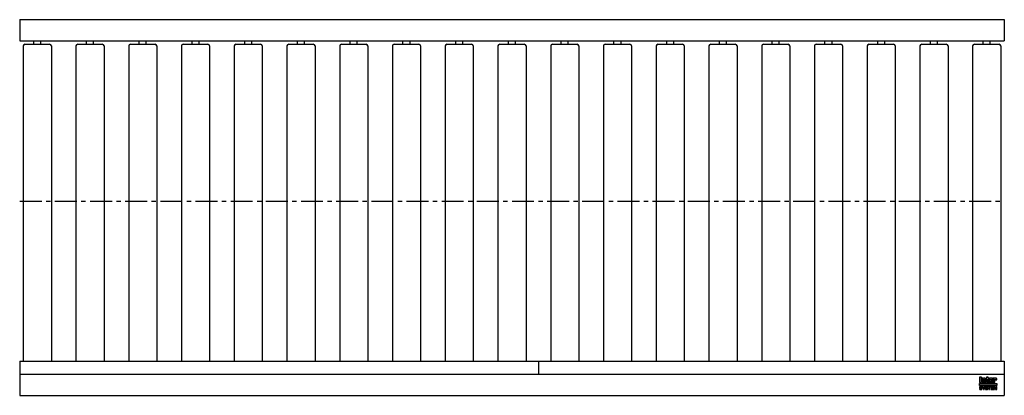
# Model space of a CAD drawing. Header units: millimetres. Extents: x 0 to 2800, y -554 to 517.
import ezdxf

# ---------------------------------------------------------------- set-up
doc = ezdxf.new("R2010")
doc.units = ezdxf.units.MM
doc.header["$LTSCALE"] = 50
doc.linetypes.add('CENTER', pattern=[2, 1.25, -0.25, 0.25, -0.25])
doc.layers.get('0').update_dxf_attribs({"linetype": 'CONTINUOUS', "lineweight": 50})
for name, color, linetype, lineweight in [('Centre Lines', 4, 'CENTER', 25), ('Frame', 1, 'CONTINUOUS', 25), ('Maxi', 31, 'CONTINUOUS', 25), ('Rollers', 7, 'CONTINUOUS', 25)]:
    doc.layers.add(name, color=color, linetype=linetype, lineweight=lineweight)

# ---------------------------------------------------------------- blocks, each defined once
blk = doc.blocks.new('A$C3B9025BA')
at = {"layer": 'Rollers'}
for p, q in [((30, 446.5), (30, 456.5)), ((50, 446.5), (50, 456.5)), ((0, 441.5), (0, -456.5)), ((5, 446.5), (75, 446.5)), ((80, 441.5), (80, -456.5))]:
    blk.add_line(p, q, dxfattribs=at)
for centre, start, end in [((5, 441.5), 90, 180), ((75, 441.5), 0, 90)]:
    blk.add_arc(centre, 5, start, end, dxfattribs=at)

msp = doc.modelspace()

# ---------------------------------------------------------------- hatches: boundary and pattern name
at = {"layer": 'Frame'}
h = msp.add_hatch(color=254, dxfattribs=at)
h.paths.add_polyline_path([(2773.3, -508.1), (2773.3, -508), (2773.4, -507.9), (2773.5, -507.8), (2773.6, -507.7), (2773.7, -507.6), (2773.9, -507.6), (2774, -507.6), (2774.2, -507.7), (2774.3, -507.8), (2774.4, -507.9), (2774.4, -508), (2774.5, -508.1), (2774.5, -508.4), (2774.5, -508.6), (2774.5, -509.8), (2778.9, -509.8), (2778.9, -508.4), (2778.9, -508), (2778.8, -507.5), (2778.8, -507.2), (2778.7, -506.8), (2778.6, -506.5), (2778.4, -506.2), (2778.3, -505.9), (2778.1, -505.7), (2777.9, -505.4), (2777.7, -505.3), (2777.4, -505.1), (2777.1, -505), (2776.8, -504.9), (2776.5, -504.8), (2776.2, -504.8), (2775.8, -504.7), (2775.6, -504.7), (2775.4, -504.8), (2775.3, -504.8), (2775.1, -504.8), (2774.9, -504.8), (2774.7, -504.9), (2774.6, -504.9), (2774.4, -504.9), (2774.3, -505), (2774.1, -505.1), (2773.9, -505.1), (2773.8, -505.2), (2773.6, -505.3), (2773.4, -505.4), (2773.3, -505.5), (2773.1, -505.6), (2773.1, -504.8), (2768.6, -504.8), (2768.6, -517.3), (2773.2, -517.3), (2773.2, -508.6), (2773.3, -508.4)])
h.paths.add_polyline_path([(2767.6, -507.6), (2767.6, -507.2), (2767.5, -506.9), (2767.5, -506.6), (2767.4, -506.3), (2767.3, -506), (2767.2, -505.8), (2767.1, -505.6), (2766.9, -505.4), (2766.7, -505.2), (2766.5, -505.1), (2766.2, -505), (2766, -504.9), (2765.7, -504.8), (2765.3, -504.8), (2764.9, -504.8), (2764.5, -504.7), (2760.1, -504.7), (2759.6, -504.8), (2759.2, -504.8), (2758.9, -504.8), (2758.6, -504.9), (2758.3, -505), (2758.1, -505.1), (2757.8, -505.2), (2757.7, -505.4), (2757.5, -505.6), (2757.4, -505.8), (2757.2, -506), (2757.2, -506.3), (2757.1, -506.6), (2757.1, -506.9), (2757, -507.2), (2757, -507.6), (2757, -514.5), (2757, -514.9), (2757.1, -515.2), (2757.1, -515.5), (2757.2, -515.8), (2757.2, -516.1), (2757.4, -516.3), (2757.5, -516.5), (2757.7, -516.7), (2757.8, -516.9), (2758.1, -517), (2758.3, -517.1), (2758.6, -517.2), (2758.9, -517.2), (2759.2, -517.3), (2759.6, -517.3), (2760.1, -517.3), (2764.5, -517.3), (2764.9, -517.3), (2765.3, -517.3), (2765.7, -517.2), (2766, -517.2), (2766.2, -517.1), (2766.5, -517), (2766.7, -516.9), (2766.9, -516.7), (2767.1, -516.5), (2767.2, -516.3), (2767.3, -516.1), (2767.4, -515.8), (2767.5, -515.5), (2767.5, -515.2), (2767.6, -514.9), (2767.6, -514.5), (2767.6, -512.4), (2762.9, -512.4), (2762.9, -514), (2762.9, -514.2), (2762.9, -514.4), (2762.8, -514.6), (2762.8, -514.7), (2762.7, -514.8), (2762.6, -514.9), (2762.4, -514.9), (2762.3, -514.9), (2762.1, -514.9), (2762, -514.9), (2761.9, -514.8), (2761.8, -514.7), (2761.7, -514.6), (2761.7, -514.4), (2761.6, -514.2), (2761.6, -514), (2761.6, -511.4), (2767.6, -511.4)])
h.paths.add_polyline_path([(2763, -509.2), (2761.6, -509.2), (2761.6, -508.2), (2761.6, -507.9), (2761.7, -507.7), (2761.7, -507.5), (2761.8, -507.4), (2761.9, -507.3), (2762, -507.2), (2762.1, -507.1), (2762.3, -507.1), (2762.4, -507.1), (2762.6, -507.2), (2762.7, -507.3), (2762.8, -507.4), (2762.9, -507.5), (2762.9, -507.7), (2763, -507.9), (2763, -508.2)], flags=16)
h.paths.add_polyline_path([(2754.1, -507.2), (2756, -507.2), (2756, -504.8), (2754.1, -504.8), (2754.1, -501.4), (2749.5, -501.4), (2749.5, -504.8), (2748.3, -504.8), (2748.3, -507.2), (2749.5, -507.2), (2749.5, -514.5), (2749.5, -514.8), (2749.5, -515.2), (2749.6, -515.5), (2749.7, -515.8), (2749.7, -516), (2749.8, -516.2), (2750, -516.5), (2750.1, -516.6), (2750.3, -516.8), (2750.5, -516.9), (2750.8, -517), (2751.1, -517.1), (2751.4, -517.2), (2751.7, -517.2), (2752.1, -517.3), (2752.5, -517.3), (2756, -517.3), (2756, -514.9), (2755.1, -514.9), (2754.9, -514.9), (2754.7, -514.9), (2754.5, -514.9), (2754.3, -514.8), (2754.2, -514.7), (2754.1, -514.6), (2754.1, -514.5), (2754.1, -514.3)])
h.paths.add_polyline_path([(2747.3, -508.4), (2747.3, -508), (2747.3, -507.5), (2747.2, -507.2), (2747.1, -506.8), (2747, -506.5), (2746.9, -506.2), (2746.7, -505.9), (2746.5, -505.7), (2746.3, -505.4), (2746, -505.3), (2745.8, -505.1), (2745.5, -505), (2745.2, -504.9), (2744.9, -504.8), (2744.5, -504.8), (2744.1, -504.7), (2743.9, -504.7), (2743.7, -504.8), (2743.6, -504.8), (2743.4, -504.8), (2743.2, -504.8), (2743, -504.9), (2742.8, -504.9), (2742.7, -504.9), (2742.5, -505), (2742.3, -505.1), (2742.2, -505.1), (2742, -505.2), (2741.8, -505.3), (2741.7, -505.4), (2741.5, -505.5), (2741.3, -505.6), (2741.3, -504.8), (2736.8, -504.8), (2736.8, -517.3), (2741.5, -517.3), (2741.5, -508.6), (2741.5, -508.4), (2741.5, -508.1), (2741.5, -508), (2741.6, -507.9), (2741.7, -507.8), (2741.8, -507.7), (2741.9, -507.6), (2742.1, -507.6), (2742.2, -507.6), (2742.4, -507.7), (2742.5, -507.8), (2742.6, -507.9), (2742.7, -508), (2742.7, -508.1), (2742.7, -508.4), (2742.7, -508.6), (2742.7, -517.3), (2747.3, -517.3)])
h.paths.add_polyline_path([(2735.5, -501.4), (2729.4, -501.4), (2729.4, -517.3), (2735.5, -517.3)])
msp.add_hatch(color=1, dxfattribs=at).paths.add_polyline_path([(2779, -525.9), (2779, -519.5), (2729, -519.5), (2729, -525.9)])
h = msp.add_hatch(color=7, dxfattribs=at)
h.paths.add_polyline_path([(2772.4, -528), (2769.6, -528), (2769.6, -537), (2771.4, -537), (2771.4, -529.5), (2771.4, -529.5), (2773, -537), (2774.9, -537), (2776.6, -529.5), (2776.6, -529.5), (2776.6, -537), (2778.4, -537), (2778.4, -528), (2775.6, -528), (2774, -535.1)])
h.paths.add_polyline_path([(2768.3, -528), (2761.6, -528), (2761.6, -537), (2768.4, -537), (2768.4, -535.4), (2763.5, -535.4), (2763.5, -533.1), (2767.9, -533.1), (2767.9, -531.5), (2763.5, -531.5), (2763.5, -529.6), (2768.3, -529.6)])
h.paths.add_polyline_path([(2760.8, -528), (2753.5, -528), (2753.5, -529.6), (2756.2, -529.6), (2756.2, -537), (2758, -537), (2758, -529.6), (2760.8, -529.6)])
h.paths.add_polyline_path([(2751.6, -528.4), (2751.3, -528.2), (2751, -528.1), (2750.6, -528), (2750.2, -527.9), (2749.8, -527.8), (2749.3, -527.8), (2748.9, -527.8), (2748.5, -527.9), (2748.2, -527.9), (2747.8, -528), (2747.5, -528.1), (2747.3, -528.2), (2747, -528.4), (2746.8, -528.6), (2746.6, -528.7), (2746.4, -528.9), (2746.2, -529.2), (2746.1, -529.4), (2746, -529.7), (2745.9, -529.9), (2745.9, -530.2), (2745.9, -530.5), (2745.9, -530.8), (2745.9, -531.2), (2746, -531.4), (2746.1, -531.7), (2746.2, -531.9), (2746.3, -532.1), (2746.5, -532.3), (2746.7, -532.5), (2746.9, -532.6), (2747.1, -532.7), (2747.4, -532.8), (2747.6, -533), (2747.9, -533), (2748.2, -533.1), (2748.5, -533.2), (2748.8, -533.3), (2748.9, -533.3), (2749, -533.3), (2749.1, -533.3), (2749.2, -533.3), (2749.3, -533.3), (2749.4, -533.4), (2749.6, -533.4), (2749.7, -533.4), (2750, -533.5), (2750.3, -533.6), (2750.6, -533.7), (2750.8, -533.8), (2751, -533.9), (2751.2, -534.1), (2751.3, -534.3), (2751.3, -534.6), (2751.3, -534.9), (2751.1, -535.2), (2750.9, -535.4), (2750.7, -535.5), (2750.3, -535.6), (2750, -535.7), (2749.7, -535.7), (2749.3, -535.7), (2749, -535.7), (2748.7, -535.6), (2748.4, -535.5), (2748.1, -535.4), (2747.9, -535.2), (2747.7, -534.9), (2747.6, -534.6), (2747.5, -534.3), (2745.7, -534.3), (2745.8, -534.7), (2745.8, -535), (2745.9, -535.3), (2746.1, -535.6), (2746.2, -535.9), (2746.4, -536.2), (2746.6, -536.4), (2746.9, -536.6), (2747.1, -536.7), (2747.4, -536.9), (2747.8, -537), (2748.1, -537.1), (2748.5, -537.2), (2748.8, -537.2), (2749.2, -537.3), (2749.7, -537.3), (2749.8, -537.3), (2750, -537.3), (2750.2, -537.2), (2750.4, -537.2), (2750.7, -537.1), (2751, -537), (2751.3, -536.9), (2751.6, -536.8), (2751.9, -536.6), (2752.2, -536.4), (2752.4, -536.2), (2752.7, -535.9), (2752.8, -535.6), (2753, -535.2), (2753.1, -534.8), (2753.1, -534.3), (2753.1, -534.1), (2753, -533.8), (2753, -533.6), (2752.9, -533.3), (2752.8, -533.2), (2752.7, -533), (2752.6, -532.8), (2752.5, -532.7), (2752.3, -532.5), (2752.1, -532.4), (2751.9, -532.3), (2751.7, -532.2), (2751.4, -532.1), (2751.1, -532), (2750.8, -531.9), (2750.5, -531.8), (2750.4, -531.8), (2750.2, -531.8), (2750.1, -531.7), (2749.9, -531.7), (2749.8, -531.7), (2749.7, -531.6), (2749.5, -531.6), (2749.4, -531.6), (2749.2, -531.5), (2749.1, -531.5), (2749, -531.5), (2748.8, -531.4), (2748.7, -531.4), (2748.6, -531.4), (2748.4, -531.3), (2748.3, -531.3), (2748.1, -531.2), (2748, -531.1), (2747.8, -531), (2747.7, -530.9), (2747.7, -530.8), (2747.6, -530.7), (2747.6, -530.5), (2747.6, -530.4), (2747.6, -530.1), (2747.8, -529.9), (2747.9, -529.7), (2748.1, -529.6), (2748.4, -529.5), (2748.6, -529.4), (2748.9, -529.4), (2749.2, -529.4), (2749.5, -529.4), (2749.8, -529.4), (2750.1, -529.5), (2750.4, -529.6), (2750.7, -529.8), (2750.8, -530), (2751, -530.3), (2751, -530.7), (2752.8, -530.7), (2752.8, -530.4), (2752.8, -530.2), (2752.7, -530), (2752.6, -529.7), (2752.5, -529.5), (2752.4, -529.2), (2752.3, -529), (2752.1, -528.8), (2751.8, -528.6)])
h.paths.add_polyline_path([(2745.3, -528), (2743.2, -528), (2741.5, -531.9), (2739.5, -528), (2737.4, -528), (2740.5, -533.6), (2740.5, -537), (2742.3, -537), (2742.3, -533.7)])
h.paths.add_polyline_path([(2735.5, -528.4), (2735.2, -528.2), (2734.9, -528.1), (2734.5, -528), (2734.1, -527.9), (2733.7, -527.8), (2733.2, -527.8), (2732.8, -527.8), (2732.4, -527.9), (2732, -527.9), (2731.7, -528), (2731.4, -528.1), (2731.1, -528.2), (2730.9, -528.4), (2730.6, -528.6), (2730.4, -528.7), (2730.3, -528.9), (2730.1, -529.2), (2730, -529.4), (2729.9, -529.7), (2729.8, -529.9), (2729.7, -530.2), (2729.7, -530.5), (2729.7, -530.8), (2729.8, -531.2), (2729.8, -531.4), (2729.9, -531.7), (2730, -531.9), (2730.2, -532.1), (2730.4, -532.3), (2730.6, -532.5), (2730.8, -532.6), (2731, -532.7), (2731.2, -532.8), (2731.5, -533), (2731.8, -533), (2732.1, -533.1), (2732.4, -533.2), (2732.7, -533.3), (2732.8, -533.3), (2732.9, -533.3), (2733, -533.3), (2733.1, -533.3), (2733.2, -533.3), (2733.3, -533.4), (2733.4, -533.4), (2733.5, -533.4), (2733.9, -533.5), (2734.2, -533.6), (2734.5, -533.7), (2734.7, -533.8), (2734.9, -533.9), (2735, -534.1), (2735.1, -534.3), (2735.1, -534.6), (2735.1, -534.9), (2735, -535.2), (2734.8, -535.4), (2734.5, -535.5), (2734.2, -535.6), (2733.9, -535.7), (2733.5, -535.7), (2733.2, -535.7), (2732.8, -535.7), (2732.5, -535.6), (2732.2, -535.5), (2732, -535.4), (2731.7, -535.2), (2731.6, -534.9), (2731.5, -534.6), (2731.4, -534.3), (2729.6, -534.3), (2729.6, -534.7), (2729.7, -535), (2729.8, -535.3), (2729.9, -535.6), (2730.1, -535.9), (2730.2, -536.2), (2730.5, -536.4), (2730.7, -536.6), (2731, -536.7), (2731.3, -536.9), (2731.6, -537), (2731.9, -537.1), (2732.3, -537.2), (2732.7, -537.2), (2733.1, -537.3), (2733.5, -537.3), (2733.7, -537.3), (2733.8, -537.3), (2734.1, -537.2), (2734.3, -537.2), (2734.6, -537.1), (2734.9, -537), (2735.2, -536.9), (2735.5, -536.8), (2735.8, -536.6), (2736.1, -536.4), (2736.3, -536.2), (2736.5, -535.9), (2736.7, -535.6), (2736.9, -535.2), (2736.9, -534.8), (2737, -534.3), (2737, -534.1), (2736.9, -533.8), (2736.9, -533.6), (2736.8, -533.3), (2736.7, -533.2), (2736.6, -533), (2736.5, -532.8), (2736.3, -532.7), (2736.2, -532.5), (2736, -532.4), (2735.8, -532.3), (2735.5, -532.2), (2735.3, -532.1), (2735, -532), (2734.7, -531.9), (2734.4, -531.8), (2734.2, -531.8), (2734.1, -531.8), (2733.9, -531.7), (2733.8, -531.7), (2733.6, -531.7), (2733.5, -531.6), (2733.4, -531.6), (2733.2, -531.6), (2733.1, -531.5), (2733, -531.5), (2732.8, -531.5), (2732.7, -531.4), (2732.6, -531.4), (2732.4, -531.4), (2732.3, -531.3), (2732.2, -531.3), (2732, -531.2), (2731.8, -531.1), (2731.7, -531), (2731.6, -530.9), (2731.5, -530.8), (2731.5, -530.7), (2731.5, -530.5), (2731.5, -530.4), (2731.5, -530.1), (2731.6, -529.9), (2731.8, -529.7), (2732, -529.6), (2732.2, -529.5), (2732.5, -529.4), (2732.8, -529.4), (2733, -529.4), (2733.4, -529.4), (2733.7, -529.4), (2734, -529.5), (2734.3, -529.6), (2734.5, -529.8), (2734.7, -530), (2734.8, -530.3), (2734.9, -530.7), (2736.7, -530.7), (2736.7, -530.4), (2736.7, -530.2), (2736.6, -530), (2736.5, -529.7), (2736.4, -529.5), (2736.3, -529.2), (2736.1, -529), (2735.9, -528.8), (2735.7, -528.6)])

# ---------------------------------------------------------------- linework, layer by layer
at = {"layer": 'Centre Lines'}
msp.add_line((0, 0), (2800, 0), dxfattribs=at)
at = {"layer": 'Frame', "color": 7, "linetype": 'Continuous'}
for p, q in [((2735.5, -501.4), (2729.4, -501.4)), ((2729.4, -501.4), (2729.4, -517.3)), ((2735.5, -517.3), (2735.5, -501.4)), ((2754.1, -501.4), (2749.5, -501.4)), ((2749.5, -501.4), (2749.5, -504.8)), ((2754.1, -504.8), (2754.1, -501.4)), ((2729.4, -517.3), (2735.5, -517.3)), ((2729.8, -529.9), (2729.7, -530.2)), ((2729.7, -530.2), (2729.7, -530.5)), ((2729.7, -530.5), (2729.7, -530.8)), ((2729.7, -530.8), (2729.8, -531.2)), ((2729.9, -529.7), (2729.8, -529.9)), ((2729.8, -531.2), (2729.8, -531.4)), ((2729.8, -531.4), (2729.9, -531.7)), ((2730, -529.4), (2729.9, -529.7)), ((2729.9, -531.7), (2730, -531.9)), ((2730.1, -529.2), (2730, -529.4)), ((2730, -531.9), (2730.2, -532.1)), ((2730.3, -528.9), (2730.1, -529.2)), ((2730.4, -528.7), (2730.3, -528.9)), ((2730.6, -528.6), (2730.4, -528.7)), ((2730.9, -528.4), (2730.6, -528.6)), ((2731.1, -528.2), (2730.9, -528.4)), ((2731.4, -528.1), (2731.1, -528.2)), ((2731.7, -528), (2731.4, -528.1)), ((2731.5, -530.1), (2731.6, -529.9)), ((2731.5, -530.4), (2731.5, -530.1)), ((2731.5, -530.5), (2731.5, -530.4)), ((2731.5, -530.7), (2731.5, -530.5)), ((2731.5, -530.8), (2731.5, -530.7)), ((2731.6, -530.9), (2731.5, -530.8)), ((2731.6, -529.9), (2731.8, -529.7)), ((2731.7, -531), (2731.6, -530.9)), ((2732, -527.9), (2731.7, -528)), ((2731.8, -531.1), (2731.7, -531)), ((2731.8, -529.7), (2732, -529.6)), ((2732, -531.2), (2731.8, -531.1)), ((2732.4, -527.9), (2732, -527.9)), ((2732, -529.6), (2732.2, -529.5)), ((2732.2, -531.3), (2732, -531.2)), ((2732.2, -529.5), (2732.5, -529.4)), ((2732.3, -531.3), (2732.2, -531.3)), ((2732.4, -531.4), (2732.3, -531.3)), ((2732.8, -527.8), (2732.4, -527.9)), ((2732.6, -531.4), (2732.4, -531.4)), ((2732.5, -529.4), (2732.8, -529.4)), ((2732.7, -531.4), (2732.6, -531.4)), ((2732.8, -531.5), (2732.7, -531.4)), ((2733.2, -527.8), (2732.8, -527.8)), ((2732.8, -529.4), (2733, -529.4)), ((2733, -531.5), (2732.8, -531.5)), ((2733, -529.4), (2733.4, -529.4)), ((2733.1, -531.5), (2733, -531.5)), ((2733.2, -531.6), (2733.1, -531.5)), ((2733.7, -527.8), (2733.2, -527.8)), ((2733.4, -531.6), (2733.2, -531.6)), ((2733.4, -529.4), (2733.7, -529.4)), ((2733.5, -531.6), (2733.4, -531.6)), ((2733.6, -531.7), (2733.5, -531.6)), ((2733.8, -531.7), (2733.6, -531.7)), ((2734.1, -527.9), (2733.7, -527.8)), ((2733.7, -529.4), (2734, -529.5)), ((2733.9, -531.7), (2733.8, -531.7)), ((2734.1, -531.8), (2733.9, -531.7)), ((2734, -529.5), (2734.3, -529.6)), ((2734.5, -528), (2734.1, -527.9)), ((2734.2, -531.8), (2734.1, -531.8)), ((2734.4, -531.8), (2734.2, -531.8)), ((2734.3, -529.6), (2734.5, -529.8)), ((2734.7, -531.9), (2734.4, -531.8)), ((2734.9, -528.1), (2734.5, -528)), ((2734.5, -529.8), (2734.7, -530)), ((2734.7, -530), (2734.8, -530.3)), ((2735, -532), (2734.7, -531.9)), ((2734.8, -530.3), (2734.9, -530.7)), ((2735.2, -528.2), (2734.9, -528.1)), ((2734.9, -530.7), (2736.7, -530.7)), ((2735.5, -528.4), (2735.2, -528.2)), ((2735.7, -528.6), (2735.5, -528.4)), ((2735.9, -528.8), (2735.7, -528.6)), ((2736.1, -529), (2735.9, -528.8)), ((2736.3, -529.2), (2736.1, -529)), ((2736.4, -529.5), (2736.3, -529.2)), ((2736.5, -529.7), (2736.4, -529.5)), ((2736.6, -530), (2736.5, -529.7)), ((2736.7, -530.2), (2736.6, -530)), ((2736.7, -530.4), (2736.7, -530.2)), ((2736.7, -530.7), (2736.7, -530.4)), ((2736.8, -504.8), (2736.8, -517.3)), ((2741.3, -504.8), (2736.8, -504.8)), ((2736.8, -517.3), (2741.5, -517.3)), ((2739.5, -528), (2737.4, -528)), ((2737.4, -528), (2740.5, -533.6)), ((2741.5, -531.9), (2739.5, -528)), ((2741.3, -505.6), (2741.3, -504.8)), ((2741.5, -505.5), (2741.3, -505.6)), ((2741.7, -505.4), (2741.5, -505.5)), ((2741.5, -508), (2741.6, -507.9)), ((2741.5, -508.1), (2741.5, -508)), ((2741.5, -508.4), (2741.5, -508.1)), ((2741.5, -508.6), (2741.5, -508.4)), ((2741.5, -517.3), (2741.5, -508.6)), ((2743.2, -528), (2741.5, -531.9)), ((2741.6, -507.9), (2741.7, -507.8)), ((2741.8, -505.3), (2741.7, -505.4)), ((2741.7, -507.8), (2741.8, -507.7)), ((2742, -505.2), (2741.8, -505.3)), ((2741.8, -507.7), (2741.9, -507.6)), ((2741.9, -507.6), (2742.1, -507.6)), ((2742.2, -505.1), (2742, -505.2)), ((2742.1, -507.6), (2742.2, -507.6)), ((2742.3, -505.1), (2742.2, -505.1)), ((2742.2, -507.6), (2742.4, -507.7)), ((2742.5, -505), (2742.3, -505.1)), ((2742.3, -533.7), (2745.3, -528)), ((2742.4, -507.7), (2742.5, -507.8)), ((2742.7, -504.9), (2742.5, -505)), ((2742.5, -507.8), (2742.6, -507.9)), ((2742.6, -507.9), (2742.7, -508)), ((2742.8, -504.9), (2742.7, -504.9)), ((2742.7, -508), (2742.7, -508.1)), ((2742.7, -508.1), (2742.7, -508.4)), ((2742.7, -508.4), (2742.7, -508.6)), ((2742.7, -508.6), (2742.7, -517.3)), ((2742.7, -517.3), (2747.3, -517.3)), ((2743, -504.9), (2742.8, -504.9)), ((2743.2, -504.8), (2743, -504.9)), ((2743.4, -504.8), (2743.2, -504.8)), ((2745.3, -528), (2743.2, -528)), ((2743.6, -504.8), (2743.4, -504.8)), ((2743.7, -504.8), (2743.6, -504.8)), ((2743.9, -504.7), (2743.7, -504.8)), ((2744.1, -504.7), (2743.9, -504.7)), ((2744.5, -504.8), (2744.1, -504.7)), ((2744.9, -504.8), (2744.5, -504.8)), ((2745.2, -504.9), (2744.9, -504.8)), ((2745.5, -505), (2745.2, -504.9)), ((2745.8, -505.1), (2745.5, -505)), ((2746, -505.3), (2745.8, -505.1)), ((2746, -529.7), (2745.9, -529.9)), ((2745.9, -529.9), (2745.9, -530.2)), ((2745.9, -530.2), (2745.9, -530.5)), ((2745.9, -530.5), (2745.9, -530.8)), ((2745.9, -530.8), (2745.9, -531.2)), ((2745.9, -531.2), (2746, -531.4)), ((2746.3, -505.4), (2746, -505.3)), ((2746.1, -529.4), (2746, -529.7)), ((2746, -531.4), (2746.1, -531.7)), ((2746.2, -529.2), (2746.1, -529.4)), ((2746.1, -531.7), (2746.2, -531.9)), ((2746.4, -528.9), (2746.2, -529.2)), ((2746.2, -531.9), (2746.3, -532.1)), ((2746.5, -505.7), (2746.3, -505.4)), ((2746.6, -528.7), (2746.4, -528.9)), ((2746.7, -505.9), (2746.5, -505.7)), ((2746.8, -528.6), (2746.6, -528.7)), ((2746.9, -506.2), (2746.7, -505.9)), ((2747, -528.4), (2746.8, -528.6)), ((2747, -506.5), (2746.9, -506.2)), ((2747.1, -506.8), (2747, -506.5)), ((2747.3, -528.2), (2747, -528.4)), ((2747.2, -507.2), (2747.1, -506.8)), ((2747.3, -507.5), (2747.2, -507.2)), ((2747.3, -508), (2747.3, -507.5)), ((2747.3, -508.4), (2747.3, -508)), ((2747.3, -517.3), (2747.3, -508.4)), ((2747.5, -528.1), (2747.3, -528.2)), ((2747.8, -528), (2747.5, -528.1)), ((2747.6, -530.1), (2747.8, -529.9)), ((2747.6, -530.4), (2747.6, -530.1)), ((2747.6, -530.5), (2747.6, -530.4)), ((2747.6, -530.7), (2747.6, -530.5)), ((2747.7, -530.8), (2747.6, -530.7)), ((2747.7, -530.9), (2747.7, -530.8)), ((2747.8, -531), (2747.7, -530.9)), ((2748.2, -527.9), (2747.8, -528)), ((2747.8, -529.9), (2747.9, -529.7)), ((2748, -531.1), (2747.8, -531)), ((2747.9, -529.7), (2748.1, -529.6)), ((2748.1, -531.2), (2748, -531.1)), ((2748.1, -529.6), (2748.4, -529.5)), ((2748.3, -531.3), (2748.1, -531.2)), ((2748.5, -527.9), (2748.2, -527.9)), ((2749.5, -504.8), (2748.3, -504.8)), ((2748.3, -504.8), (2748.3, -507.2)), ((2748.3, -507.2), (2749.5, -507.2)), ((2748.4, -531.3), (2748.3, -531.3)), ((2748.4, -529.5), (2748.6, -529.4)), ((2748.6, -531.4), (2748.4, -531.3)), ((2748.9, -527.8), (2748.5, -527.9)), ((2748.6, -529.4), (2748.9, -529.4)), ((2748.7, -531.4), (2748.6, -531.4)), ((2748.8, -531.4), (2748.7, -531.4)), ((2749, -531.5), (2748.8, -531.4)), ((2749.3, -527.8), (2748.9, -527.8)), ((2748.9, -529.4), (2749.2, -529.4)), ((2749.1, -531.5), (2749, -531.5)), ((2749.2, -531.5), (2749.1, -531.5)), ((2749.2, -529.4), (2749.5, -529.4)), ((2749.4, -531.6), (2749.2, -531.5)), ((2749.8, -527.8), (2749.3, -527.8)), ((2749.5, -531.6), (2749.4, -531.6)), ((2749.5, -507.2), (2749.5, -514.5)), ((2749.5, -514.5), (2749.5, -514.8)), ((2749.5, -514.8), (2749.5, -515.2)), ((2749.5, -515.2), (2749.6, -515.5)), ((2749.5, -529.4), (2749.8, -529.4)), ((2749.7, -531.6), (2749.5, -531.6)), ((2749.6, -515.5), (2749.7, -515.8)), ((2749.7, -515.8), (2749.7, -516)), ((2749.7, -516), (2749.8, -516.2)), ((2749.8, -531.7), (2749.7, -531.6)), ((2749.8, -516.2), (2750, -516.5)), ((2750.2, -527.9), (2749.8, -527.8)), ((2749.8, -529.4), (2750.1, -529.5)), ((2749.9, -531.7), (2749.8, -531.7)), ((2750.1, -531.7), (2749.9, -531.7)), ((2750, -516.5), (2750.1, -516.6)), ((2750.1, -516.6), (2750.3, -516.8)), ((2750.1, -529.5), (2750.4, -529.6)), ((2750.2, -531.8), (2750.1, -531.7)), ((2750.6, -528), (2750.2, -527.9)), ((2750.4, -531.8), (2750.2, -531.8)), ((2750.3, -516.8), (2750.5, -516.9)), ((2750.4, -529.6), (2750.7, -529.8)), ((2750.5, -531.8), (2750.4, -531.8)), ((2750.5, -516.9), (2750.8, -517)), ((2750.8, -531.9), (2750.5, -531.8)), ((2751, -528.1), (2750.6, -528)), ((2750.7, -529.8), (2750.8, -530)), ((2750.8, -517), (2751.1, -517.1)), ((2750.8, -530), (2751, -530.3)), ((2751.1, -532), (2750.8, -531.9)), ((2751.3, -528.2), (2751, -528.1)), ((2751, -530.3), (2751, -530.7)), ((2751, -530.7), (2752.8, -530.7)), ((2751.1, -517.1), (2751.4, -517.2)), ((2751.6, -528.4), (2751.3, -528.2)), ((2751.4, -517.2), (2751.7, -517.2)), ((2751.8, -528.6), (2751.6, -528.4)), ((2751.7, -517.2), (2752.1, -517.3)), ((2752.1, -528.8), (2751.8, -528.6)), ((2752.1, -517.3), (2752.5, -517.3)), ((2752.3, -529), (2752.1, -528.8)), ((2752.4, -529.2), (2752.3, -529)), ((2752.5, -529.5), (2752.4, -529.2)), ((2752.5, -517.3), (2756, -517.3)), ((2752.6, -529.7), (2752.5, -529.5)), ((2752.7, -530), (2752.6, -529.7)), ((2752.8, -530.2), (2752.7, -530)), ((2752.8, -530.4), (2752.8, -530.2)), ((2752.8, -530.7), (2752.8, -530.4)), ((2753.5, -528), (2753.5, -529.6)), ((2760.8, -528), (2753.5, -528)), ((2753.5, -529.6), (2756.2, -529.6)), ((2756, -504.8), (2754.1, -504.8)), ((2754.1, -514.3), (2754.1, -507.2)), ((2754.1, -507.2), (2756, -507.2)), ((2754.1, -514.5), (2754.1, -514.3)), ((2754.1, -514.6), (2754.1, -514.5)), ((2754.2, -514.7), (2754.1, -514.6)), ((2754.3, -514.8), (2754.2, -514.7)), ((2754.5, -514.9), (2754.3, -514.8)), ((2754.7, -514.9), (2754.5, -514.9)), ((2754.9, -514.9), (2754.7, -514.9)), ((2755.1, -514.9), (2754.9, -514.9)), ((2756, -514.9), (2755.1, -514.9)), ((2756, -507.2), (2756, -504.8)), ((2756, -517.3), (2756, -514.9)), ((2756.2, -529.6), (2756.2, -537)), ((2757.1, -506.9), (2757, -507.2)), ((2757, -507.2), (2757, -507.6)), ((2757, -507.6), (2757, -514.5)), ((2757, -514.5), (2757, -514.9)), ((2757, -514.9), (2757.1, -515.2)), ((2757.2, -506.3), (2757.1, -506.6)), ((2757.1, -506.6), (2757.1, -506.9)), ((2757.1, -515.2), (2757.1, -515.5)), ((2757.1, -515.5), (2757.2, -515.8)), ((2757.4, -505.8), (2757.2, -506)), ((2757.2, -506), (2757.2, -506.3)), ((2757.2, -515.8), (2757.2, -516.1)), ((2757.2, -516.1), (2757.4, -516.3)), ((2757.5, -505.6), (2757.4, -505.8)), ((2757.4, -516.3), (2757.5, -516.5)), ((2757.7, -505.4), (2757.5, -505.6)), ((2757.5, -516.5), (2757.7, -516.7)), ((2757.8, -505.2), (2757.7, -505.4)), ((2757.7, -516.7), (2757.8, -516.9)), ((2758.1, -505.1), (2757.8, -505.2)), ((2757.8, -516.9), (2758.1, -517)), ((2758, -537), (2758, -529.6)), ((2758, -529.6), (2760.8, -529.6)), ((2758.3, -505), (2758.1, -505.1)), ((2758.1, -517), (2758.3, -517.1)), ((2758.6, -504.9), (2758.3, -505)), ((2758.3, -517.1), (2758.6, -517.2)), ((2758.9, -504.8), (2758.6, -504.9)), ((2758.6, -517.2), (2758.9, -517.2)), ((2759.2, -504.8), (2758.9, -504.8)), ((2758.9, -517.2), (2759.2, -517.3)), ((2759.6, -504.8), (2759.2, -504.8)), ((2759.2, -517.3), (2759.6, -517.3)), ((2760.1, -504.7), (2759.6, -504.8)), ((2759.6, -517.3), (2760.1, -517.3)), ((2764.5, -504.7), (2760.1, -504.7)), ((2760.1, -517.3), (2764.5, -517.3)), ((2760.8, -529.6), (2760.8, -528)), ((2761.6, -507.9), (2761.7, -507.7)), ((2761.6, -508.2), (2761.6, -507.9)), ((2761.6, -509.2), (2761.6, -508.2)), ((2763, -509.2), (2761.6, -509.2)), ((2761.6, -511.4), (2767.6, -511.4)), ((2761.6, -514), (2761.6, -511.4)), ((2761.6, -514.2), (2761.6, -514)), ((2761.7, -514.4), (2761.6, -514.2)), ((2761.6, -528), (2761.6, -537)), ((2768.3, -528), (2761.6, -528)), ((2761.7, -507.5), (2761.8, -507.4)), ((2761.7, -507.7), (2761.7, -507.5)), ((2761.7, -514.6), (2761.7, -514.4)), ((2761.8, -514.7), (2761.7, -514.6)), ((2761.8, -507.4), (2761.9, -507.3)), ((2761.9, -514.8), (2761.8, -514.7)), ((2761.9, -507.3), (2762, -507.2)), ((2762, -514.9), (2761.9, -514.8)), ((2762, -507.2), (2762.1, -507.1)), ((2762.1, -514.9), (2762, -514.9)), ((2762.1, -507.1), (2762.3, -507.1)), ((2762.3, -514.9), (2762.1, -514.9)), ((2762.3, -507.1), (2762.4, -507.1)), ((2762.4, -514.9), (2762.3, -514.9)), ((2762.4, -507.1), (2762.6, -507.2)), ((2762.6, -514.9), (2762.4, -514.9)), ((2762.6, -507.2), (2762.7, -507.3)), ((2762.7, -514.8), (2762.6, -514.9)), ((2762.7, -507.3), (2762.8, -507.4)), ((2762.8, -514.7), (2762.7, -514.8)), ((2762.8, -507.4), (2762.9, -507.5)), ((2762.9, -514.4), (2762.8, -514.6)), ((2762.8, -514.6), (2762.8, -514.7)), ((2762.9, -507.5), (2762.9, -507.7)), ((2762.9, -507.7), (2763, -507.9)), ((2767.6, -512.4), (2762.9, -512.4)), ((2762.9, -512.4), (2762.9, -514)), ((2762.9, -514), (2762.9, -514.2)), ((2762.9, -514.2), (2762.9, -514.4)), ((2763, -507.9), (2763, -508.2)), ((2763, -508.2), (2763, -509.2)), ((2763.5, -531.5), (2763.5, -529.6)), ((2763.5, -529.6), (2768.3, -529.6)), ((2767.9, -531.5), (2763.5, -531.5)), ((2764.9, -504.8), (2764.5, -504.7)), ((2764.5, -517.3), (2764.9, -517.3)), ((2765.3, -504.8), (2764.9, -504.8)), ((2764.9, -517.3), (2765.3, -517.3)), ((2765.7, -504.8), (2765.3, -504.8)), ((2765.3, -517.3), (2765.7, -517.2)), ((2766, -504.9), (2765.7, -504.8)), ((2765.7, -517.2), (2766, -517.2)), ((2766.2, -505), (2766, -504.9)), ((2766, -517.2), (2766.2, -517.1)), ((2766.5, -505.1), (2766.2, -505)), ((2766.2, -517.1), (2766.5, -517)), ((2766.7, -505.2), (2766.5, -505.1)), ((2766.5, -517), (2766.7, -516.9)), ((2766.9, -505.4), (2766.7, -505.2)), ((2766.7, -516.9), (2766.9, -516.7)), ((2767.1, -505.6), (2766.9, -505.4)), ((2766.9, -516.7), (2767.1, -516.5)), ((2767.2, -505.8), (2767.1, -505.6)), ((2767.1, -516.5), (2767.2, -516.3)), ((2767.3, -506), (2767.2, -505.8)), ((2767.2, -516.3), (2767.3, -516.1)), ((2767.4, -506.3), (2767.3, -506)), ((2767.3, -516.1), (2767.4, -515.8)), ((2767.5, -506.6), (2767.4, -506.3)), ((2767.4, -515.8), (2767.5, -515.5)), ((2767.5, -506.9), (2767.5, -506.6)), ((2767.6, -507.2), (2767.5, -506.9)), ((2767.5, -515.2), (2767.6, -514.9)), ((2767.5, -515.5), (2767.5, -515.2)), ((2767.6, -507.6), (2767.6, -507.2)), ((2767.6, -511.4), (2767.6, -507.6)), ((2767.6, -514.5), (2767.6, -512.4)), ((2767.6, -514.9), (2767.6, -514.5)), ((2767.9, -533.1), (2767.9, -531.5)), ((2768.3, -529.6), (2768.3, -528)), ((2768.6, -504.8), (2768.6, -517.3)), ((2773.1, -504.8), (2768.6, -504.8)), ((2768.6, -517.3), (2773.2, -517.3)), ((2769.6, -528), (2769.6, -537)), ((2772.4, -528), (2769.6, -528)), ((2771.4, -537), (2771.4, -529.5)), ((2771.4, -529.5), (2773, -537)), ((2771.4, -529.5), (2771.4, -529.5)), ((2774, -535.1), (2772.4, -528)), ((2773.1, -505.6), (2773.1, -504.8)), ((2773.3, -505.5), (2773.1, -505.6)), ((2773.2, -508.6), (2773.3, -508.4)), ((2773.2, -517.3), (2773.2, -508.6)), ((2773.4, -505.4), (2773.3, -505.5)), ((2773.3, -508), (2773.4, -507.9)), ((2773.3, -508.1), (2773.3, -508)), ((2773.3, -508.4), (2773.3, -508.1)), ((2773.6, -505.3), (2773.4, -505.4)), ((2773.4, -507.9), (2773.5, -507.8)), ((2773.5, -507.8), (2773.6, -507.7)), ((2773.8, -505.2), (2773.6, -505.3)), ((2773.6, -507.7), (2773.7, -507.6)), ((2773.7, -507.6), (2773.9, -507.6)), ((2773.9, -505.1), (2773.8, -505.2)), ((2774.1, -505.1), (2773.9, -505.1)), ((2773.9, -507.6), (2774, -507.6)), ((2774, -507.6), (2774.2, -507.7)), ((2775.6, -528), (2774, -535.1)), ((2774.3, -505), (2774.1, -505.1)), ((2774.2, -507.7), (2774.3, -507.8)), ((2774.4, -504.9), (2774.3, -505)), ((2774.3, -507.8), (2774.4, -507.9)), ((2774.6, -504.9), (2774.4, -504.9)), ((2774.4, -507.9), (2774.4, -508)), ((2774.4, -508), (2774.5, -508.1)), ((2774.5, -508.1), (2774.5, -508.4)), ((2774.5, -508.4), (2774.5, -508.6)), ((2774.5, -508.6), (2774.5, -509.8)), ((2774.5, -509.8), (2778.9, -509.8)), ((2774.7, -504.9), (2774.6, -504.9)), ((2774.9, -504.8), (2774.7, -504.9)), ((2775.1, -504.8), (2774.9, -504.8)), ((2774.9, -537), (2776.6, -529.5)), ((2775.3, -504.8), (2775.1, -504.8)), ((2775.4, -504.8), (2775.3, -504.8)), ((2775.6, -504.7), (2775.4, -504.8)), ((2775.8, -504.7), (2775.6, -504.7)), ((2778.4, -528), (2775.6, -528)), ((2776.2, -504.8), (2775.8, -504.7)), ((2776.5, -504.8), (2776.2, -504.8)), ((2776.8, -504.9), (2776.5, -504.8)), ((2776.6, -529.5), (2776.6, -537)), ((2776.6, -529.5), (2776.6, -529.5)), ((2777.1, -505), (2776.8, -504.9)), ((2777.4, -505.1), (2777.1, -505)), ((2777.7, -505.3), (2777.4, -505.1)), ((2777.9, -505.4), (2777.7, -505.3)), ((2778.1, -505.7), (2777.9, -505.4)), ((2778.3, -505.9), (2778.1, -505.7)), ((2778.4, -506.2), (2778.3, -505.9)), ((2778.6, -506.5), (2778.4, -506.2)), ((2778.4, -537), (2778.4, -528)), ((2778.7, -506.8), (2778.6, -506.5)), ((2778.8, -507.2), (2778.7, -506.8)), ((2778.8, -507.5), (2778.8, -507.2)), ((2778.9, -508), (2778.8, -507.5)), ((2778.9, -508.4), (2778.9, -508)), ((2778.9, -509.8), (2778.9, -508.4)), ((2729.6, -534.3), (2729.6, -534.7)), ((2731.4, -534.3), (2729.6, -534.3)), ((2729.6, -534.7), (2729.7, -535)), ((2729.7, -535), (2729.8, -535.3)), ((2729.8, -535.3), (2729.9, -535.6)), ((2729.9, -535.6), (2730.1, -535.9)), ((2730.1, -535.9), (2730.2, -536.2)), ((2730.2, -532.1), (2730.4, -532.3)), ((2730.2, -536.2), (2730.5, -536.4)), ((2730.4, -532.3), (2730.6, -532.5)), ((2730.5, -536.4), (2730.7, -536.6)), ((2730.6, -532.5), (2730.8, -532.6)), ((2730.7, -536.6), (2731, -536.7)), ((2730.8, -532.6), (2731, -532.7)), ((2731, -532.7), (2731.2, -532.8)), ((2731, -536.7), (2731.3, -536.9)), ((2731.2, -532.8), (2731.5, -533)), ((2731.3, -536.9), (2731.6, -537)), ((2731.5, -534.6), (2731.4, -534.3)), ((2731.5, -533), (2731.8, -533)), ((2731.6, -534.9), (2731.5, -534.6)), ((2731.7, -535.2), (2731.6, -534.9)), ((2731.6, -537), (2731.9, -537.1)), ((2732, -535.4), (2731.7, -535.2)), ((2731.8, -533), (2732.1, -533.1)), ((2731.9, -537.1), (2732.3, -537.2)), ((2732.2, -535.5), (2732, -535.4)), ((2732.1, -533.1), (2732.4, -533.2)), ((2732.5, -535.6), (2732.2, -535.5)), ((2732.3, -537.2), (2732.7, -537.2)), ((2732.4, -533.2), (2732.7, -533.3)), ((2732.8, -535.7), (2732.5, -535.6)), ((2732.7, -533.3), (2732.8, -533.3)), ((2732.7, -537.2), (2733.1, -537.3)), ((2732.8, -533.3), (2732.9, -533.3)), ((2733.2, -535.7), (2732.8, -535.7)), ((2732.9, -533.3), (2733, -533.3)), ((2733, -533.3), (2733.1, -533.3)), ((2733.1, -533.3), (2733.2, -533.3)), ((2733.1, -537.3), (2733.5, -537.3)), ((2733.2, -533.3), (2733.3, -533.4)), ((2733.5, -535.7), (2733.2, -535.7)), ((2733.3, -533.4), (2733.4, -533.4)), ((2733.4, -533.4), (2733.5, -533.4)), ((2733.5, -533.4), (2733.9, -533.5)), ((2733.9, -535.7), (2733.5, -535.7)), ((2733.5, -537.3), (2733.7, -537.3)), ((2733.7, -537.3), (2733.8, -537.3)), ((2733.8, -537.3), (2734.1, -537.2)), ((2733.9, -533.5), (2734.2, -533.6)), ((2734.2, -535.6), (2733.9, -535.7)), ((2734.1, -537.2), (2734.3, -537.2)), ((2734.2, -533.6), (2734.5, -533.7)), ((2734.5, -535.5), (2734.2, -535.6)), ((2734.3, -537.2), (2734.6, -537.1)), ((2734.5, -533.7), (2734.7, -533.8)), ((2734.8, -535.4), (2734.5, -535.5)), ((2734.6, -537.1), (2734.9, -537)), ((2734.7, -533.8), (2734.9, -533.9)), ((2735, -535.2), (2734.8, -535.4)), ((2734.9, -533.9), (2735, -534.1)), ((2734.9, -537), (2735.2, -536.9)), ((2735.3, -532.1), (2735, -532)), ((2735, -534.1), (2735.1, -534.3)), ((2735.1, -534.9), (2735, -535.2)), ((2735.1, -534.3), (2735.1, -534.6)), ((2735.1, -534.6), (2735.1, -534.9)), ((2735.2, -536.9), (2735.5, -536.8)), ((2735.5, -532.2), (2735.3, -532.1)), ((2735.8, -532.3), (2735.5, -532.2)), ((2735.5, -536.8), (2735.8, -536.6)), ((2736, -532.4), (2735.8, -532.3)), ((2735.8, -536.6), (2736.1, -536.4)), ((2736.2, -532.5), (2736, -532.4)), ((2736.1, -536.4), (2736.3, -536.2)), ((2736.3, -532.7), (2736.2, -532.5)), ((2736.5, -532.8), (2736.3, -532.7)), ((2736.3, -536.2), (2736.5, -535.9)), ((2736.6, -533), (2736.5, -532.8)), ((2736.5, -535.9), (2736.7, -535.6)), ((2736.7, -533.2), (2736.6, -533)), ((2736.8, -533.3), (2736.7, -533.2)), ((2736.7, -535.6), (2736.9, -535.2)), ((2736.9, -533.6), (2736.8, -533.3)), ((2736.9, -533.8), (2736.9, -533.6)), ((2737, -534.1), (2736.9, -533.8)), ((2736.9, -534.8), (2737, -534.3)), ((2736.9, -535.2), (2736.9, -534.8)), ((2737, -534.3), (2737, -534.1)), ((2740.5, -533.6), (2740.5, -537)), ((2740.5, -537), (2742.3, -537)), ((2742.3, -537), (2742.3, -533.7)), ((2747.5, -534.3), (2745.7, -534.3)), ((2745.7, -534.3), (2745.8, -534.7)), ((2745.8, -534.7), (2745.8, -535)), ((2745.8, -535), (2745.9, -535.3)), ((2745.9, -535.3), (2746.1, -535.6)), ((2746.1, -535.6), (2746.2, -535.9)), ((2746.2, -535.9), (2746.4, -536.2)), ((2746.3, -532.1), (2746.5, -532.3)), ((2746.4, -536.2), (2746.6, -536.4)), ((2746.5, -532.3), (2746.7, -532.5)), ((2746.6, -536.4), (2746.9, -536.6)), ((2746.7, -532.5), (2746.9, -532.6)), ((2746.9, -532.6), (2747.1, -532.7)), ((2746.9, -536.6), (2747.1, -536.7)), ((2747.1, -532.7), (2747.4, -532.8)), ((2747.1, -536.7), (2747.4, -536.9)), ((2747.4, -532.8), (2747.6, -533)), ((2747.4, -536.9), (2747.8, -537)), ((2747.6, -534.6), (2747.5, -534.3)), ((2747.6, -533), (2747.9, -533)), ((2747.7, -534.9), (2747.6, -534.6)), ((2747.9, -535.2), (2747.7, -534.9)), ((2747.8, -537), (2748.1, -537.1)), ((2747.9, -533), (2748.2, -533.1)), ((2748.1, -535.4), (2747.9, -535.2)), ((2748.4, -535.5), (2748.1, -535.4)), ((2748.1, -537.1), (2748.5, -537.2)), ((2748.2, -533.1), (2748.5, -533.2)), ((2748.7, -535.6), (2748.4, -535.5)), ((2748.5, -533.2), (2748.8, -533.3)), ((2748.5, -537.2), (2748.8, -537.2)), ((2749, -535.7), (2748.7, -535.6)), ((2748.8, -533.3), (2748.9, -533.3)), ((2748.8, -537.2), (2749.2, -537.3)), ((2748.9, -533.3), (2749, -533.3)), ((2749, -533.3), (2749.1, -533.3)), ((2749.3, -535.7), (2749, -535.7)), ((2749.1, -533.3), (2749.2, -533.3)), ((2749.2, -533.3), (2749.3, -533.3)), ((2749.2, -537.3), (2749.7, -537.3)), ((2749.3, -533.3), (2749.4, -533.4)), ((2749.7, -535.7), (2749.3, -535.7)), ((2749.4, -533.4), (2749.6, -533.4)), ((2749.6, -533.4), (2749.7, -533.4)), ((2749.7, -533.4), (2750, -533.5)), ((2750, -535.7), (2749.7, -535.7)), ((2749.7, -537.3), (2749.8, -537.3)), ((2749.8, -537.3), (2750, -537.3)), ((2750, -533.5), (2750.3, -533.6)), ((2750.3, -535.6), (2750, -535.7)), ((2750, -537.3), (2750.2, -537.2)), ((2750.2, -537.2), (2750.4, -537.2)), ((2750.3, -533.6), (2750.6, -533.7)), ((2750.7, -535.5), (2750.3, -535.6)), ((2750.4, -537.2), (2750.7, -537.1)), ((2750.6, -533.7), (2750.8, -533.8)), ((2750.9, -535.4), (2750.7, -535.5)), ((2750.7, -537.1), (2751, -537)), ((2750.8, -533.8), (2751, -533.9)), ((2751.1, -535.2), (2750.9, -535.4)), ((2751, -533.9), (2751.2, -534.1)), ((2751, -537), (2751.3, -536.9)), ((2751.4, -532.1), (2751.1, -532)), ((2751.3, -534.9), (2751.1, -535.2)), ((2751.2, -534.1), (2751.3, -534.3)), ((2751.3, -534.3), (2751.3, -534.6)), ((2751.3, -534.6), (2751.3, -534.9)), ((2751.3, -536.9), (2751.6, -536.8)), ((2751.7, -532.2), (2751.4, -532.1)), ((2751.6, -536.8), (2751.9, -536.6)), ((2751.9, -532.3), (2751.7, -532.2)), ((2752.1, -532.4), (2751.9, -532.3)), ((2751.9, -536.6), (2752.2, -536.4)), ((2752.3, -532.5), (2752.1, -532.4)), ((2752.2, -536.4), (2752.4, -536.2)), ((2752.5, -532.7), (2752.3, -532.5)), ((2752.4, -536.2), (2752.7, -535.9)), ((2752.6, -532.8), (2752.5, -532.7)), ((2752.7, -533), (2752.6, -532.8)), ((2752.8, -533.2), (2752.7, -533)), ((2752.7, -535.9), (2752.8, -535.6)), ((2752.9, -533.3), (2752.8, -533.2)), ((2752.8, -535.6), (2753, -535.2)), ((2753, -533.6), (2752.9, -533.3)), ((2753, -533.8), (2753, -533.6)), ((2753.1, -534.1), (2753, -533.8)), ((2753, -535.2), (2753.1, -534.8)), ((2753.1, -534.3), (2753.1, -534.1)), ((2753.1, -534.8), (2753.1, -534.3)), ((2756.2, -537), (2758, -537)), ((2761.6, -537), (2768.4, -537)), ((2763.5, -535.4), (2763.5, -533.1)), ((2763.5, -533.1), (2767.9, -533.1)), ((2768.4, -535.4), (2763.5, -535.4)), ((2768.4, -537), (2768.4, -535.4)), ((2769.6, -537), (2771.4, -537)), ((2773, -537), (2774.9, -537)), ((2774, -535.1), (2774, -535.1)), ((2776.6, -537), (2778.4, -537))]:
    msp.add_line(p, q, dxfattribs=at)
at = {"layer": 'Frame', "color": 1, "linetype": 'Continuous'}
for p, q in [((2729, -525.9), (2729, -519.5)), ((2729, -519.5), (2779, -519.5)), ((2779, -525.9), (2729, -525.9)), ((2779, -519.5), (2779, -525.9))]:
    msp.add_line(p, q, dxfattribs=at)
at = {"layer": 'Maxi'}
for p, q in [((0, 516.5), (2800, 516.5)), ((0, 516.5), (0, 456.5)), ((2800, 516.5), (2800, 456.5)), ((0, 456.5), (2800, 456.5)), ((0, -456.5), (2800, -456.5)), ((0, -456.5), (0, -553.5)), ((1475, -456.5), (1475, -493.5)), ((2800, -456.5), (2800, -553.5)), ((0, -493.5), (2800, -493.5)), ((0, -553.5), (2800, -553.5))]:
    msp.add_line(p, q, dxfattribs=at)

# ---------------------------------------------------------------- block references
for p in [(10, 0), (160, 0), (310, 0), (460, 0), (610, 0), (760, 0), (910, 0), (1060, 0), (1210, 0), (1360, 0), (1510, 0), (1660, 0), (1810, 0), (1960, 0), (2110, 0), (2260, 0), (2410, 0), (2560, 0), (2710, 0)]:
    msp.add_blockref('A$C3B9025BA', p)

doc.saveas('drawing.dxf')
